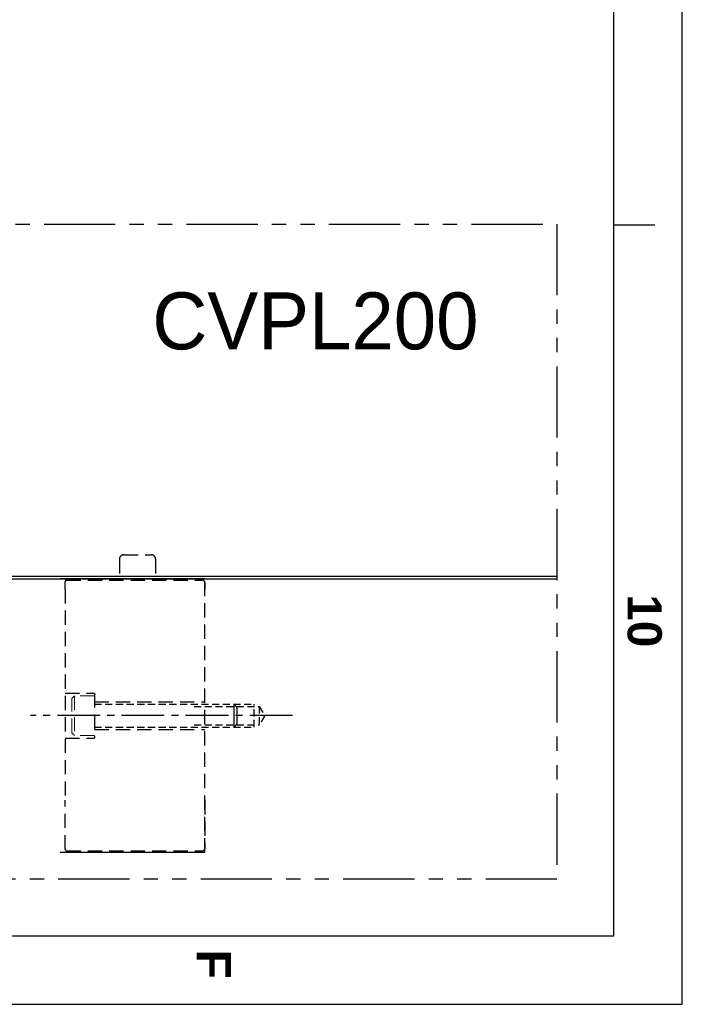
# Model space of a CAD drawing. Extents: x 2651 to 7771, y -1163 to 1075.
# Tile 102 of 256: x 4552 to 4669, y -293 to -120. Entities that reach past the tile are written whole.
import ezdxf
from ezdxf.enums import TextEntityAlignment as Align

# ---------------------------------------------------------------- set-up
doc = ezdxf.new("R2010")
doc.units = 0
doc.header["$LTSCALE"] = 10
for name, pattern in [('CENTER2', [1.125, 0.75, -0.125, 0.125, -0.125]), ('HIDDEN', [0.375, 0.25, -0.125]), ('HIDDEN2', [0.1875, 0.125, -0.0625]), ('PHANTOM', [2.5, 1.25, -0.25, 0.25, -0.25, 0.25, -0.25])]:
    doc.linetypes.add(name, pattern=pattern)
doc.layers.get('0').update_dxf_attribs({"linetype": 'CONTINUOUS'})
doc.layers.add('AM_HID', color=7, linetype='HIDDEN', lineweight=15)
doc.layers.add('AM_VIS', color=7, linetype='CONTINUOUS', lineweight=30)
for name, color, linetype in [('BOX', 4, 'CONTINUOUS'), ('DIVIDE', 5, 'PHANTOM'), ('MO', 2, 'CONTINUOUS'), ('PART', 7, 'CONTINUOUS')]:
    doc.layers.add(name, color=color, linetype=linetype)
doc.styles.add('china', font='txt')
doc.styles.get("Standard").update_dxf_attribs({"font": 'romans.shx'})

# ---------------------------------------------------------------- blocks, each defined once
blk = doc.blocks.new('FDSFG')
at = {"color": 4}
blk.add_line((2760.35, 234.01), (2754.35, 234.01), dxfattribs=at)
at = {"layer": 'BOX', "color": 3}
for points in [[(1944.35, 1260.01), (1944.35, 120.01), (2764.35, 120.01), (2764.35, 1260.01)], [(1954.35, 1250.01), (1954.35, 130.01), (2754.35, 130.01), (2754.35, 1250.01)]]:
    blk.add_lwpolyline(points, close=True, dxfattribs=at)
at = {"color": 4, "char_height": 5, "attachment_point": 1, "rotation": 270}
for s, width, insert in [('{\\fArial|b1|i0|c0|p34;\\C6;10}', 8, (2761.35, 180.01)), ('{\\fArial|b1|i0|c0|p34;\\C6;F}', 6, (2698.35, 128.01))]:
    blk.add_mtext_dynamic_manual_height_columns(s, width=width, gutter_width=12.5, heights=[0], dxfattribs=dict(at, insert=insert))

msp = doc.modelspace()

# ---------------------------------------------------------------- linework, layer by layer
for p, q in [((4481.684, -218.168), (4646.684, -218.168)), ((4481.684, -218.668), (4646.684, -218.668))]:
    msp.add_line(p, q)
at = {"linetype": 'HIDDEN'}
for p, q in [((4560.39, -220.468), (4560.39, -219.148)), ((4560.644, -218.894), (4584.52, -218.894)), ((4584.901, -266.668), (4584.901, -218.668)), ((4584.901, -219.275), (4584.901, -220.468)), ((4560.39, -220.468), (4560.39, -257.502)), ((4560.39, -238.731), (4565.546, -238.731)), ((4565.546, -238.731), (4565.546, -246.605)), ((4565.546, -240.255), (4584.901, -240.255)), ((4565.546, -245.081), (4584.901, -245.081)), ((4560.39, -246.605), (4565.546, -246.605)), ((4560.39, -266.138), (4560.39, -257.502)), ((4584.901, -257.502), (4584.901, -266.011)), ((4560.644, -266.392), (4584.52, -266.392))]:
    msp.add_line(p, q, dxfattribs=at)
at = {"linetype": 'HIDDEN2'}
for p, q in [((4565.546, -240.668), (4593.565, -240.668)), ((4583.021, -241.042), (4594.456, -241.042)), ((4593.565, -244.668), (4593.565, -240.668)), ((4594.456, -241.042), (4594.456, -244.294)), ((4594.456, -241.042), (4595.438, -242.668)), ((4595.438, -242.668), (4594.456, -244.294)), ((4565.546, -244.668), (4593.565, -244.668)), ((4583.021, -244.294), (4594.456, -244.294))]:
    msp.add_line(p, q, dxfattribs=at)
at = {"linetype": 'CENTER2'}
msp.add_line((4600.289, -242.668), (4554.323, -242.668), dxfattribs=at)
at = {"linetype": 'HIDDEN'}
for centre, radius, start, end in [((4560.644, -219.148), 0.254, 90, 180), ((4584.52, -219.275), 0.381, 0, 90), ((4560.644, -266.138), 0.254, 180, 270), ((4584.52, -266.011), 0.381, 270, 0)]:
    msp.add_arc(centre, radius, start, end, dxfattribs=at)
at = {"layer": 'AM_HID'}
for p, q in [((4561.546, -239.668), (4562.046, -239.168)), ((4561.546, -245.668), (4561.546, -239.668)), ((4565.546, -239.168), (4562.046, -239.168)), ((4562.046, -239.168), (4562.046, -246.168)), ((4561.546, -245.668), (4562.046, -246.168)), ((4565.546, -246.168), (4562.046, -246.168))]:
    msp.add_line(p, q, dxfattribs=at)
at = {"layer": 'AM_VIS', "linetype": 'HIDDEN'}
for p, q in [((4569.915, -215.185), (4569.915, -218.868)), ((4570.677, -214.423), (4575.503, -214.423)), ((4576.265, -215.185), (4576.265, -218.868))]:
    msp.add_line(p, q, dxfattribs=at)
at = {"layer": 'AM_VIS'}
for p, q in [((4584.901, -218.668), (4559.501, -218.668)), ((4590.546, -241.168), (4590.046, -240.668)), ((4590.046, -244.668), (4590.046, -240.668)), ((4590.546, -241.168), (4590.546, -244.168)), ((4590.546, -244.168), (4590.046, -244.668)), ((4559.501, -266.668), (4584.901, -266.668))]:
    msp.add_line(p, q, dxfattribs=at)
at = {"layer": 'AM_VIS', "linetype": 'HIDDEN'}
for centre, start, end in [((4570.677, -215.185), 90, 180), ((4575.503, -215.185), 0, 90)]:
    msp.add_arc(centre, 0.762, start, end, dxfattribs=at)
at = {"layer": 'DIVIDE'}
msp.add_lwpolyline([(4481.684, -156.358), (4646.684, -156.358), (4646.684, -271.358), (4481.684, -271.358)], close=True, dxfattribs=at)

# ---------------------------------------------------------------- block references
at = {"layer": 'PART', "xscale": 1.2, "yscale": 1.2, "zscale": 1.2}
msp.add_blockref('FDSFG', (1351.462, -437.37), dxfattribs=at)

# ---------------------------------------------------------------- texts
at = {"layer": 'MO', "style": 'china'}
msp.add_text('CVPL200', height=10, dxfattribs=at).set_placement((4575.684, -168.358), align=Align.TOP_LEFT)

doc.saveas('drawing.dxf')
